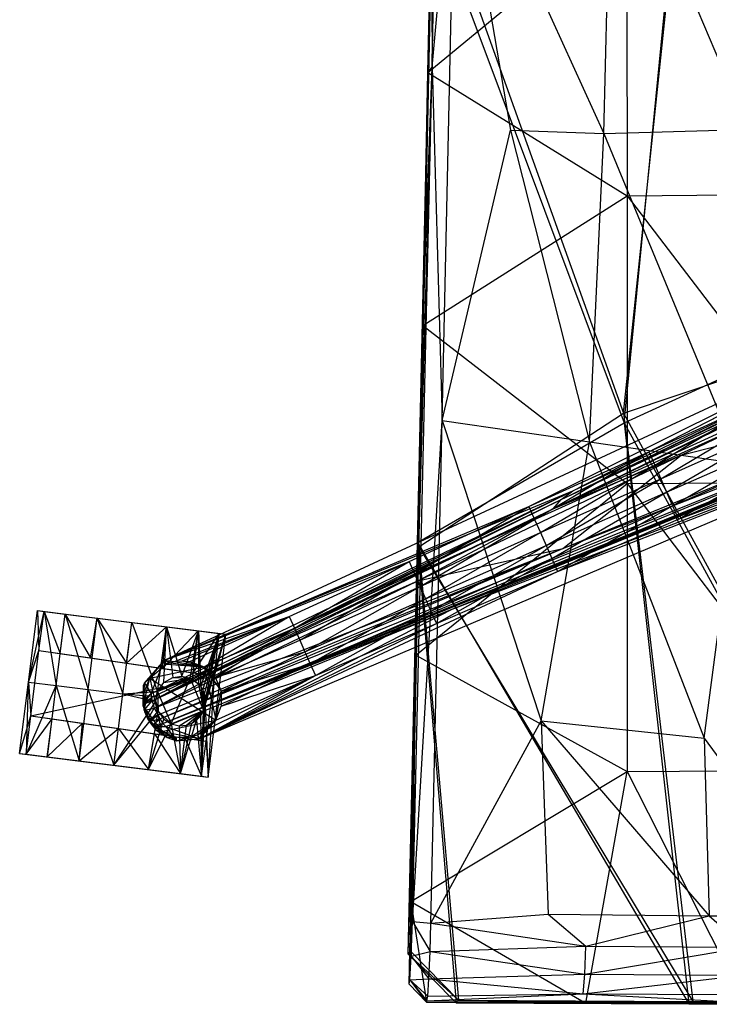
# Model space of a CAD drawing. Header units: inches. Extents: x -13.8 to 13.8, y -14.8 to 12.9.
# Tile 1 of 8: x -13.8 to -4.5, y -10.1 to 3.1. Entities that reach past the tile are written whole.
import ezdxf

# ---------------------------------------------------------------- set-up
doc = ezdxf.new("R2010")
doc.units = ezdxf.units.IN
doc.layers.get('0').update_dxf_attribs({"true_color": 0xc2ced6})

msp = doc.modelspace()

# ---------------------------------------------------------------- linework, layer by layer
at = {"color": 8, "true_color": 0x8c8177}
for p, q in [((-8.262, 2.5), (-7.941, 5.978)), ((-8.125, -2.26), (-7.941, 5.978)), ((-7.941, 5.978), (-7.204, 1.654)), ((-7.941, 5.978), (-5.945, 1.606)), ((-5.945, 1.606), (-5.837, 5.993)), ((-5.837, 5.993), (-4.005, 1.664)), ((-8.456, -3.902), (-8.251, 5.002)), ((-8.439, -3.961), (-8.251, 5.002)), ((-8.251, 5.002), (-5.681, -2.16)), ((-8.318, 2.43), (-8.27, 4.742)), ((-8.27, 4.742), (-8.262, 2.5)), ((-5.681, -2.16), (-4.967, 4.652)), ((-5.671, -2.292), (-4.991, 4.643)), ((-8.456, -3.902), (-8.264, 4.629)), ((-8.318, 2.43), (-5.635, 4.642)), ((-8.264, 4.629), (-5.671, -2.292)), ((-5.635, 4.642), (-5.633, 0.769)), ((-8.262, 2.5), (-8.227, 4.027)), ((-8.262, 2.5), (-8.25, 3.234)), ((-8.527, -9.008), (-8.262, 2.5)), ((-8.48, -5.418), (-8.262, 2.5)), ((-8.388, -0.978), (-8.262, 2.5)), ((-8.388, -0.978), (-8.318, 2.43)), ((-8.318, 2.43), (-8.262, 2.5)), ((-8.318, 2.43), (-5.633, 0.769)), ((-8.262, 2.5), (-8.125, -2.26)), ((-8.125, -2.26), (-7.204, 1.654)), ((-7.204, 1.654), (-6.139, -2.544)), ((-7.204, 1.654), (-5.945, 1.606)), ((-6.139, -2.544), (-5.945, 1.606)), ((-5.945, 1.606), (-4.005, 1.664)), ((-5.945, 1.606), (-4.11, -2.842)), ((-8.388, -0.978), (-5.633, 0.769)), ((-5.633, 0.769), (-2.69, 0.793)), ((-5.633, 0.769), (-5.632, -3.108)), ((-5.633, 0.769), (-2.689, -3.085)), ((-5.671, -2.292), (-2.383, -0.779)), ((-8.48, -5.418), (-8.388, -0.978)), ((-8.388, -0.978), (-5.632, -3.108)), ((-5.681, -2.16), (-2.117, -0.959)), ((-8.439, -3.961), (-5.681, -2.16)), ((-5.681, -2.16), (-4.746, -10.084)), ((-5.681, -2.16), (-1.338, -10.093)), ((-8.527, -9.008), (-8.125, -2.26)), ((-8.456, -3.902), (-5.671, -2.292)), ((-8.276, -9.03), (-8.125, -2.26)), ((-8.125, -2.26), (-6.791, -6.305)), ((-8.125, -2.26), (-6.139, -2.544)), ((-5.671, -2.292), (-4.8, -10.118)), ((-5.671, -2.292), (-1.394, -10.123)), ((-6.791, -6.305), (-6.139, -2.544)), ((-6.139, -2.544), (-4.593, -6.537)), ((-6.139, -2.544), (-4.11, -2.842)), ((-4.593, -6.537), (-4.11, -2.842)), ((-8.48, -5.418), (-5.632, -3.108)), ((-5.632, -3.108), (-2.689, -3.085)), ((-5.632, -3.108), (-5.632, -6.986)), ((-5.632, -3.108), (-2.689, -6.969)), ((-8.583, -9.449), (-8.456, -3.902)), ((-8.583, -9.449), (-8.439, -3.961)), ((-8.553, -9.406), (-8.439, -3.961)), ((-8.456, -3.902), (-8.439, -3.961)), ((-8.456, -3.902), (-7.937, -10.105)), ((-8.456, -3.902), (-4.8, -10.118)), ((-8.439, -3.961), (-7.906, -10.066)), ((-8.439, -3.961), (-4.746, -10.084)), ((-8.549, -8.74), (-8.48, -5.418)), ((-8.527, -9.008), (-8.48, -5.418)), ((-8.48, -5.418), (-5.632, -6.986)), ((-8.276, -9.03), (-6.791, -6.305)), ((-6.791, -6.305), (-6.697, -8.907)), ((-6.791, -6.305), (-4.593, -6.537)), ((-6.791, -6.305), (-4.526, -8.931)), ((-4.593, -6.537), (-4.526, -8.931)), ((-4.593, -6.537), (-2.854, -8.936)), ((-8.549, -8.74), (-5.632, -6.986)), ((-6.19, -10.108), (-5.632, -6.986)), ((-5.632, -6.986), (-2.689, -6.969)), ((-5.632, -6.986), (-4.042, -10.118)), ((-8.572, -9.853), (-8.549, -8.74)), ((-8.56, -9.793), (-8.549, -8.74)), ((-8.549, -8.74), (-8.542, -9.477)), ((-8.549, -8.74), (-8.527, -9.008)), ((-8.549, -8.74), (-8.336, -10.095)), ((-8.549, -8.74), (-6.19, -10.108)), ((-8.542, -9.477), (-8.527, -9.008)), ((-8.527, -9.008), (-8.286, -9.412)), ((-8.527, -9.008), (-8.276, -9.03)), ((-8.276, -9.03), (-6.697, -8.907)), ((-6.697, -8.907), (-6.188, -9.341)), ((-6.697, -8.907), (-4.526, -8.931)), ((-6.188, -9.341), (-4.526, -8.931)), ((-4.526, -8.931), (-4.04, -9.356)), ((-4.526, -8.931), (-2.854, -8.936)), ((-8.286, -9.412), (-8.276, -9.03)), ((-8.276, -9.03), (-6.188, -9.341)), ((-8.583, -9.449), (-8.553, -9.406)), ((-8.553, -9.406), (-7.906, -10.066)), ((-8.542, -9.477), (-8.286, -9.412)), ((-8.305, -9.78), (-8.286, -9.412)), ((-8.286, -9.412), (-6.188, -9.341)), ((-8.286, -9.412), (-6.203, -9.719)), ((-6.203, -9.719), (-6.188, -9.341)), ((-6.203, -9.719), (-4.04, -9.356)), ((-6.188, -9.341), (-4.04, -9.356)), ((-8.583, -9.449), (-7.937, -10.105)), ((-8.583, -9.449), (-7.906, -10.066)), ((-8.56, -9.793), (-8.542, -9.477)), ((-8.542, -9.477), (-8.305, -9.78)), ((-8.572, -9.853), (-8.56, -9.793)), ((-8.56, -9.793), (-8.305, -9.78)), ((-8.56, -9.793), (-8.336, -10.095)), ((-8.56, -9.793), (-8.331, -10.078)), ((-8.56, -9.793), (-8.32, -10.012)), ((-8.32, -10.012), (-8.305, -9.78)), ((-8.305, -9.78), (-6.203, -9.719)), ((-8.305, -9.78), (-6.223, -9.981)), ((-6.223, -9.981), (-6.203, -9.719)), ((-6.223, -9.981), (-4.05, -9.731)), ((-6.203, -9.719), (-4.05, -9.731)), ((-8.572, -9.853), (-8.336, -10.095)), ((-8.336, -10.095), (-8.331, -10.078)), ((-8.331, -10.078), (-6.223, -9.981)), ((-8.331, -10.078), (-8.32, -10.012)), ((-8.331, -10.078), (-4.078, -10.1)), ((-8.32, -10.012), (-6.223, -9.981)), ((-7.937, -10.105), (-7.906, -10.066)), ((-7.906, -10.066), (-4.8, -10.118)), ((-7.906, -10.066), (-4.746, -10.084)), ((-6.223, -9.981), (-4.078, -10.1)), ((-6.223, -9.981), (-4.064, -9.99)), ((-8.336, -10.095), (-6.19, -10.108)), ((-8.336, -10.095), (-4.078, -10.1)), ((-7.937, -10.105), (-4.8, -10.118)), ((-6.19, -10.108), (-4.078, -10.1)), ((-6.19, -10.108), (-4.042, -10.118)), ((-6.19, -10.108), (-1.136, -10.11)), ((-4.8, -10.118), (-4.746, -10.084)), ((-4.8, -10.118), (-1.394, -10.123)), ((-4.746, -10.084), (-1.394, -10.123)), ((-4.746, -10.084), (-1.338, -10.093))]:
    msp.add_line(p, q, dxfattribs=at)
at = {"color": 18, "true_color": 0x000000}
for p, q in [((-11.869, -5.487), (-1.032, -0.462)), ((-6.957, -3.419), (-1.032, -0.462)), ((-6.522, -3.325), (-0.765, -0.52)), ((-6.364, -3.208), (-1.032, -0.462)), ((-6.364, -3.208), (-0.765, -0.52)), ((-5.342, -2.68), (-1.032, -0.462)), ((-6.522, -3.325), (-1, -0.655)), ((-6.631, -3.451), (-1.237, -0.84)), ((-6.631, -3.451), (-1.356, -1.031)), ((-4.904, -2.725), (-1.356, -1.031)), ((-6.522, -3.325), (-1.969, -1.123)), ((-6.631, -3.451), (-2.714, -1.536)), ((-6.522, -3.325), (-2.714, -1.536)), ((-11.89, -6.339), (-0.266, -1.644)), ((-11.89, -6.339), (-0.503, -1.722)), ((-11.929, -6.276), (-0.826, -1.782)), ((-11.89, -6.339), (-0.826, -1.782)), ((-6.497, -3.983), (-1.041, -1.739)), ((-6.497, -3.983), (-0.826, -1.782)), ((-4.904, -2.725), (-1.041, -1.739)), ((-11.398, -6.548), (-0.402, -1.881)), ((-7.99, -4.801), (-0.402, -1.881)), ((-6.57, -4.292), (-0.402, -1.881)), ((-5.342, -2.68), (-3.727, -1.94)), ((-5.261, -2.862), (-3.727, -1.94)), ((-4.938, -3.59), (-0.402, -1.881)), ((-5.261, -2.862), (-3.643, -2.13)), ((-5.18, -3.044), (-3.643, -2.13)), ((-5.18, -3.044), (-3.559, -2.319)), ((-5.1, -3.226), (-3.559, -2.319)), ((-5.1, -3.226), (-3.474, -2.509)), ((-5.019, -3.408), (-3.474, -2.509)), ((-8.453, -4.419), (-4.904, -2.725)), ((-6.957, -3.419), (-5.342, -2.68)), ((-6.88, -3.594), (-5.342, -2.68)), ((-6.631, -3.451), (-4.904, -2.725)), ((-6.497, -3.983), (-4.904, -2.725)), ((-5.342, -2.68), (-5.261, -2.862)), ((-5.019, -3.408), (-3.39, -2.699)), ((-4.938, -3.59), (-3.39, -2.699)), ((-6.88, -3.594), (-5.261, -2.862)), ((-6.802, -3.768), (-5.261, -2.862)), ((-5.261, -2.862), (-5.18, -3.044)), ((-4.938, -3.59), (-3.306, -2.888)), ((-6.802, -3.768), (-5.18, -3.044)), ((-6.725, -3.943), (-5.18, -3.044)), ((-5.18, -3.044), (-5.1, -3.226)), ((-12.048, -5.937), (-6.364, -3.208)), ((-11.89, -6.339), (-4.128, -3.222)), ((-11.869, -5.487), (-6.364, -3.208)), ((-11.075, -5.527), (-6.364, -3.208)), ((-7.99, -4.801), (-4.128, -3.222)), ((-6.725, -3.943), (-5.1, -3.226)), ((-6.647, -4.117), (-5.1, -3.226)), ((-6.522, -3.325), (-6.364, -3.208)), ((-5.1, -3.226), (-5.019, -3.408)), ((-12.033, -6.034), (-6.522, -3.325)), ((-11.869, -5.487), (-6.957, -3.419)), ((-11.075, -5.527), (-6.522, -3.325)), ((-8.572, -4.159), (-6.957, -3.419)), ((-8.498, -4.326), (-6.957, -3.419)), ((-6.957, -3.419), (-6.88, -3.594)), ((-6.647, -4.117), (-5.019, -3.408)), ((-6.631, -3.451), (-6.522, -3.325)), ((-6.57, -4.292), (-5.019, -3.408)), ((-5.019, -3.408), (-4.938, -3.59)), ((-12.033, -6.034), (-6.631, -3.451)), ((-10.519, -5.333), (-6.631, -3.451)), ((-8.453, -4.419), (-6.631, -3.451)), ((-8.498, -4.326), (-6.88, -3.594)), ((-8.424, -4.493), (-6.88, -3.594)), ((-6.88, -3.594), (-6.802, -3.768)), ((-6.57, -4.292), (-4.938, -3.59)), ((-8.424, -4.493), (-6.802, -3.768)), ((-8.35, -4.66), (-6.802, -3.768)), ((-6.802, -3.768), (-6.725, -3.943)), ((-8.35, -4.66), (-6.725, -3.943)), ((-8.276, -4.826), (-6.725, -3.943)), ((-6.725, -3.943), (-6.647, -4.117)), ((-12.007, -6.132), (-6.497, -3.983)), ((-11.952, -6.226), (-6.497, -3.983)), ((-11.929, -6.276), (-6.497, -3.983)), ((-8.453, -4.419), (-6.497, -3.983)), ((-11.869, -5.487), (-8.572, -4.159)), ((-10.187, -4.899), (-8.572, -4.159)), ((-10.116, -5.058), (-8.572, -4.159)), ((-8.572, -4.159), (-8.498, -4.326)), ((-8.276, -4.826), (-6.647, -4.117)), ((-8.202, -4.993), (-6.647, -4.117)), ((-6.647, -4.117), (-6.57, -4.292)), ((-11.398, -6.548), (-6.57, -4.292)), ((-10.116, -5.058), (-8.498, -4.326)), ((-10.046, -5.217), (-8.498, -4.326)), ((-8.498, -4.326), (-8.424, -4.493)), ((-8.202, -4.993), (-6.57, -4.292)), ((-12.007, -6.132), (-8.453, -4.419)), ((-10.519, -5.333), (-8.453, -4.419)), ((-10.046, -5.217), (-8.424, -4.493)), ((-9.975, -5.376), (-8.424, -4.493)), ((-8.424, -4.493), (-8.35, -4.66)), ((-9.975, -5.376), (-8.35, -4.66)), ((-9.904, -5.536), (-8.35, -4.66)), ((-8.35, -4.66), (-8.276, -4.826)), ((-13.699, -5.782), (-13.578, -4.82)), ((-13.699, -5.782), (-13.489, -4.831)), ((-13.578, -4.82), (-13.56, -5.355)), ((-13.578, -4.82), (-13.49, -4.831)), ((-13.578, -4.82), (-13.489, -4.831)), ((-13.578, -4.82), (-12.775, -4.921)), ((-13.56, -5.355), (-13.49, -4.831)), ((-13.49, -4.831), (-13.274, -5.397)), ((-13.49, -4.831), (-13.207, -4.867)), ((-13.49, -4.831), (-12.777, -4.921)), ((-13.49, -4.831), (-12.775, -4.921)), ((-13.49, -4.831), (-12.31, -4.979)), ((-13.49, -4.831), (-12.308, -4.98)), ((-13.49, -4.831), (-11.843, -5.038)), ((-13.49, -4.831), (-11.128, -5.128)), ((-13.49, -4.831), (-11.039, -5.139)), ((-13.489, -4.831), (-13.326, -5.829)), ((-13.489, -4.831), (-13.206, -4.867)), ((-13.489, -4.831), (-12.775, -4.921)), ((-13.326, -5.829), (-13.206, -4.867)), ((-13.274, -5.397), (-13.207, -4.867)), ((-13.207, -4.867), (-12.863, -5.457)), ((-13.207, -4.867), (-12.777, -4.921)), ((-13.206, -4.867), (-12.896, -5.883)), ((-13.206, -4.867), (-12.775, -4.921)), ((-11.89, -6.339), (-7.99, -4.801)), ((-11.869, -5.487), (-10.187, -4.899)), ((-11.852, -6.379), (-7.99, -4.801)), ((-11.734, -5.507), (-10.187, -4.899)), ((-11.631, -5.496), (-10.187, -4.899)), ((-11.528, -5.504), (-10.187, -4.899)), ((-11.398, -6.548), (-7.99, -4.801)), ((-11.335, -5.578), (-10.187, -4.899)), ((-10.187, -4.899), (-10.116, -5.058)), ((-9.904, -5.536), (-8.276, -4.826)), ((-9.834, -5.695), (-8.276, -4.826)), ((-8.276, -4.826), (-8.202, -4.993)), ((-12.896, -5.883), (-12.775, -4.921)), ((-12.863, -5.457), (-12.777, -4.921)), ((-12.777, -4.921), (-12.379, -5.527)), ((-12.777, -4.921), (-12.31, -4.979)), ((-12.775, -4.921), (-12.428, -5.941)), ((-12.775, -4.921), (-12.308, -4.98)), ((-12.428, -5.941), (-12.308, -4.98)), ((-12.379, -5.527), (-12.31, -4.979)), ((-12.379, -5.527), (-11.843, -5.038)), ((-12.31, -4.979), (-11.843, -5.038)), ((-12.308, -4.98), (-11.96, -5.909)), ((-12.308, -4.98), (-11.841, -5.038)), ((-12.308, -4.98), (-11.128, -5.128)), ((-11.96, -5.909), (-11.841, -5.038)), ((-11.894, -5.598), (-11.843, -5.038)), ((-11.876, -5.79), (-11.841, -5.038)), ((-11.843, -5.038), (-11.412, -5.092)), ((-11.843, -5.038), (-11.129, -5.128)), ((-11.843, -5.038), (-11.039, -5.139)), ((-11.841, -5.038), (-11.756, -5.72)), ((-11.841, -5.038), (-11.633, -5.703)), ((-11.841, -5.038), (-11.41, -5.092)), ((-11.841, -5.038), (-11.128, -5.128)), ((-11.398, -6.548), (-8.202, -4.993)), ((-9.834, -5.695), (-8.202, -4.993)), ((-11.894, -5.598), (-11.412, -5.092)), ((-11.633, -5.703), (-11.41, -5.092)), ((-11.523, -5.728), (-11.41, -5.092)), ((-11.492, -5.742), (-11.41, -5.092)), ((-11.483, -5.657), (-11.412, -5.092)), ((-11.483, -5.657), (-11.129, -5.128)), ((-11.412, -5.092), (-11.129, -5.128)), ((-11.41, -5.092), (-11.41, -5.804)), ((-11.41, -5.092), (-11.377, -5.844)), ((-11.41, -5.092), (-11.128, -5.128)), ((-11.377, -5.844), (-11.128, -5.128)), ((-11.349, -5.89), (-11.128, -5.128)), ((-11.335, -5.578), (-10.116, -5.058)), ((-11.328, -5.948), (-11.128, -5.128)), ((-11.32, -6.093), (-11.039, -5.139)), ((-11.316, -6.015), (-11.128, -5.128)), ((-11.316, -6.015), (-11.039, -5.139)), ((-11.281, -7.062), (-11.039, -5.139)), ((-11.195, -5.699), (-11.129, -5.128)), ((-11.195, -5.699), (-11.039, -5.139)), ((-11.187, -5.718), (-10.116, -5.058)), ((-11.129, -5.128), (-11.039, -5.139)), ((-11.128, -5.128), (-11.039, -5.139)), ((-10.116, -5.058), (-10.046, -5.217)), ((-11.187, -5.718), (-10.046, -5.217)), ((-10.046, -5.217), (-9.975, -5.376)), ((-13.699, -5.782), (-13.56, -5.355)), ((-13.671, -6.236), (-13.56, -5.355)), ((-13.56, -5.355), (-13.274, -5.397)), ((-13.56, -5.355), (-11.195, -5.699)), ((-13.274, -5.397), (-12.863, -5.457)), ((-13.274, -5.397), (-11.483, -5.657)), ((-13.274, -5.397), (-11.195, -5.699)), ((-12.033, -6.034), (-10.519, -5.333)), ((-12.007, -6.132), (-10.519, -5.333)), ((-11.187, -5.718), (-9.975, -5.376)), ((-11.105, -5.905), (-9.975, -5.376)), ((-9.975, -5.376), (-9.904, -5.536)), ((-12.863, -5.457), (-12.379, -5.527)), ((-12.863, -5.457), (-11.894, -5.598)), ((-12.863, -5.457), (-11.483, -5.657)), ((-12.379, -5.527), (-11.894, -5.598)), ((-12.139, -5.795), (-11.869, -5.487)), ((-12.067, -5.732), (-11.869, -5.487)), ((-12.067, -5.732), (-11.844, -5.543)), ((-12.048, -5.937), (-11.869, -5.487)), ((-12.048, -5.937), (-11.075, -5.527)), ((-12.045, -5.99), (-11.075, -5.527)), ((-12.033, -6.034), (-11.075, -5.527)), ((-11.869, -5.487), (-11.844, -5.543)), ((-11.869, -5.487), (-11.79, -5.522)), ((-11.869, -5.487), (-11.734, -5.507)), ((-11.844, -5.543), (-11.79, -5.522)), ((-11.844, -5.543), (-11.335, -5.578)), ((-11.79, -5.522), (-11.734, -5.507)), ((-11.79, -5.522), (-11.335, -5.578)), ((-11.734, -5.507), (-11.631, -5.496)), ((-11.734, -5.507), (-11.335, -5.578)), ((-11.631, -5.496), (-11.528, -5.504)), ((-11.631, -5.496), (-11.335, -5.578)), ((-11.528, -5.504), (-11.335, -5.578)), ((-11.105, -5.905), (-9.904, -5.536)), ((-11.102, -6.108), (-9.904, -5.536)), ((-9.904, -5.536), (-9.834, -5.695)), ((-13.671, -6.236), (-11.195, -5.699)), ((-12.067, -5.732), (-11.335, -5.578)), ((-11.894, -5.598), (-11.483, -5.657)), ((-11.756, -5.72), (-11.633, -5.703)), ((-11.633, -5.703), (-11.523, -5.728)), ((-11.483, -5.657), (-11.195, -5.699)), ((-11.398, -6.548), (-9.834, -5.695)), ((-11.335, -5.578), (-11.335, -5.578)), ((-11.335, -5.578), (-11.187, -5.718)), ((-11.335, -5.578), (-11.178, -6.295)), ((-11.335, -5.578), (-11.105, -5.905)), ((-11.306, -6.58), (-11.195, -5.699)), ((-11.285, -6.413), (-9.834, -5.695)), ((-11.281, -7.062), (-11.195, -5.699)), ((-11.178, -6.295), (-9.834, -5.695)), ((-11.102, -6.108), (-9.834, -5.695)), ((-13.82, -6.744), (-13.699, -5.782)), ((-13.73, -6.755), (-13.699, -5.782)), ((-13.73, -6.755), (-13.326, -5.829)), ((-13.699, -5.782), (-13.671, -6.236)), ((-13.699, -5.782), (-13.326, -5.829)), ((-13.447, -6.79), (-13.326, -5.829)), ((-13.326, -5.829), (-13.016, -6.844)), ((-13.326, -5.829), (-12.896, -5.883)), ((-12.156, -6.109), (-12.067, -5.732)), ((-12.156, -6.109), (-12.15, -5.827)), ((-12.15, -5.827), (-12.139, -5.795)), ((-12.15, -5.827), (-12.149, -6.076)), ((-12.15, -5.827), (-12.146, -6.017)), ((-12.15, -5.827), (-12.143, -5.919)), ((-12.15, -5.827), (-12.141, -6.163)), ((-12.146, -6.017), (-12.139, -5.795)), ((-12.143, -5.919), (-12.067, -5.732)), ((-12.143, -5.919), (-12.139, -5.795)), ((-12.139, -5.795), (-12.067, -5.732)), ((-12.139, -5.795), (-12.048, -5.937)), ((-12.067, -5.732), (-12.067, -5.732)), ((-12.067, -5.732), (-11.91, -6.448)), ((-12.067, -5.732), (-11.178, -6.295)), ((-11.96, -5.909), (-11.523, -5.728)), ((-11.96, -5.909), (-11.876, -5.79)), ((-11.876, -5.79), (-11.756, -5.72)), ((-11.876, -5.79), (-11.523, -5.728)), ((-11.778, -6.347), (-11.523, -5.728)), ((-11.756, -5.72), (-11.523, -5.728)), ((-11.523, -5.728), (-11.523, -5.728)), ((-11.523, -5.728), (-11.492, -5.742)), ((-11.523, -5.728), (-11.41, -5.804)), ((-11.523, -5.728), (-11.341, -6.165)), ((-11.492, -5.742), (-11.41, -5.804)), ((-11.41, -5.804), (-11.377, -5.844)), ((-11.41, -5.804), (-11.341, -6.165)), ((-11.187, -5.718), (-11.105, -5.905)), ((-13.016, -6.844), (-12.896, -5.883)), ((-12.896, -5.883), (-12.549, -6.903)), ((-12.896, -5.883), (-12.428, -5.941)), ((-12.549, -6.903), (-12.428, -5.941)), ((-12.428, -5.941), (-11.96, -5.909)), ((-12.428, -5.941), (-11.985, -6.044)), ((-12.428, -5.941), (-11.979, -5.975)), ((-12.156, -6.109), (-12.143, -5.919)), ((-12.149, -6.076), (-12.048, -5.937)), ((-12.146, -6.017), (-12.048, -5.937)), ((-12.048, -5.937), (-12.045, -5.99)), ((-11.985, -6.044), (-11.96, -5.909)), ((-11.979, -5.975), (-11.96, -5.909)), ((-11.96, -5.909), (-11.96, -5.909)), ((-11.96, -5.909), (-11.955, -6.176)), ((-11.96, -5.909), (-11.778, -6.347)), ((-11.377, -5.844), (-11.349, -5.89)), ((-11.377, -5.844), (-11.341, -6.165)), ((-11.349, -5.89), (-11.341, -6.165)), ((-11.349, -5.89), (-11.328, -5.948)), ((-11.341, -6.165), (-11.328, -5.948)), ((-11.328, -5.948), (-11.316, -6.015)), ((-11.178, -6.295), (-11.105, -5.905)), ((-11.105, -5.905), (-11.102, -6.108)), ((-12.549, -6.903), (-11.985, -6.044)), ((-12.149, -6.076), (-12.045, -5.99)), ((-12.149, -6.076), (-12.146, -6.017)), ((-12.149, -6.076), (-12.12, -6.068)), ((-12.149, -6.076), (-12.141, -6.163)), ((-12.141, -6.163), (-12.033, -6.034)), ((-12.141, -6.163), (-12.12, -6.068)), ((-12.12, -6.068), (-12.045, -5.99)), ((-12.12, -6.068), (-12.033, -6.034)), ((-12.12, -6.068), (-12.061, -6.041)), ((-12.061, -6.041), (-12.045, -5.99)), ((-12.061, -6.041), (-12.033, -6.034)), ((-12.045, -5.99), (-12.033, -6.034)), ((-12.033, -6.034), (-12.007, -6.132)), ((-11.985, -6.044), (-11.979, -5.975)), ((-11.985, -6.044), (-11.955, -6.176)), ((-11.369, -7.051), (-11.32, -6.093)), ((-11.341, -6.165), (-11.316, -6.015)), ((-11.341, -6.165), (-11.32, -6.093)), ((-11.32, -6.093), (-11.316, -6.015)), ((-11.32, -6.093), (-11.281, -7.062)), ((-12.549, -6.903), (-11.955, -6.176)), ((-12.156, -6.109), (-12.141, -6.163)), ((-12.156, -6.109), (-12.136, -6.177)), ((-12.156, -6.109), (-12.068, -6.316)), ((-12.156, -6.109), (-12.058, -6.309)), ((-12.156, -6.109), (-12.044, -6.355)), ((-12.156, -6.109), (-11.91, -6.448)), ((-12.141, -6.163), (-12.007, -6.132)), ((-12.141, -6.163), (-12.136, -6.177)), ((-12.141, -6.163), (-12.091, -6.28)), ((-12.136, -6.177), (-12.091, -6.28)), ((-12.136, -6.177), (-12.068, -6.316)), ((-12.091, -6.28), (-12.007, -6.132)), ((-12.091, -6.28), (-11.952, -6.226)), ((-12.082, -6.962), (-11.955, -6.176)), ((-12.072, -6.311), (-11.952, -6.226)), ((-12.027, -6.266), (-11.952, -6.226)), ((-12.007, -6.132), (-11.952, -6.226)), ((-11.955, -6.176), (-11.879, -6.281)), ((-11.955, -6.176), (-11.778, -6.347)), ((-11.952, -6.226), (-11.929, -6.276)), ((-11.778, -6.347), (-11.341, -6.165)), ((-11.671, -6.371), (-11.341, -6.165)), ((-11.57, -6.362), (-11.341, -6.165)), ((-11.5, -6.337), (-11.341, -6.165)), ((-11.438, -6.296), (-11.341, -6.165)), ((-11.384, -6.24), (-11.341, -6.165)), ((-11.369, -7.051), (-11.341, -6.165)), ((-11.341, -6.165), (-11.341, -6.165)), ((-11.178, -6.295), (-11.102, -6.108)), ((-13.82, -6.744), (-13.671, -6.236)), ((-13.731, -6.755), (-13.671, -6.236)), ((-13.731, -6.755), (-13.384, -6.278)), ((-13.671, -6.236), (-13.384, -6.278)), ((-13.671, -6.236), (-11.306, -6.58)), ((-13.449, -6.79), (-13.384, -6.278)), ((-13.449, -6.79), (-12.974, -6.337)), ((-13.384, -6.278), (-12.974, -6.337)), ((-13.384, -6.278), (-11.593, -6.538)), ((-13.384, -6.278), (-11.306, -6.58)), ((-13.019, -6.844), (-12.974, -6.337)), ((-12.974, -6.337), (-12.489, -6.408)), ((-12.974, -6.337), (-12.004, -6.478)), ((-12.974, -6.337), (-11.593, -6.538)), ((-12.091, -6.28), (-12.027, -6.266)), ((-12.091, -6.28), (-12.072, -6.311)), ((-12.091, -6.28), (-12.068, -6.316)), ((-12.082, -6.962), (-11.879, -6.281)), ((-12.082, -6.962), (-11.778, -6.347)), ((-12.072, -6.311), (-12.027, -6.266)), ((-12.072, -6.311), (-11.929, -6.276)), ((-12.072, -6.311), (-12.068, -6.316)), ((-12.072, -6.311), (-12.023, -6.36)), ((-12.072, -6.311), (-11.983, -6.425)), ((-12.068, -6.316), (-12.044, -6.355)), ((-12.068, -6.316), (-11.983, -6.425)), ((-12.058, -6.309), (-12.044, -6.355)), ((-12.058, -6.309), (-11.983, -6.425)), ((-12.058, -6.309), (-11.91, -6.448)), ((-12.044, -6.355), (-11.983, -6.425)), ((-12.023, -6.36), (-11.929, -6.276)), ((-12.023, -6.36), (-11.89, -6.339)), ((-12.023, -6.36), (-11.983, -6.425)), ((-12.023, -6.36), (-11.977, -6.381)), ((-12.023, -6.36), (-11.834, -6.53)), ((-11.977, -6.381), (-11.89, -6.339)), ((-11.929, -6.276), (-11.89, -6.339)), ((-11.91, -6.448), (-11.178, -6.295)), ((-11.89, -6.339), (-11.852, -6.379)), ((-11.879, -6.281), (-11.778, -6.347)), ((-11.778, -6.347), (-11.778, -6.347)), ((-11.778, -6.347), (-11.671, -6.371)), ((-11.778, -6.347), (-11.652, -7.016)), ((-11.671, -6.371), (-11.57, -6.362)), ((-11.652, -7.016), (-11.438, -6.296)), ((-11.652, -7.016), (-11.5, -6.337)), ((-11.652, -7.016), (-11.57, -6.362)), ((-11.57, -6.362), (-11.5, -6.337)), ((-11.511, -6.52), (-11.178, -6.295)), ((-11.5, -6.337), (-11.438, -6.296)), ((-11.438, -6.296), (-11.384, -6.24)), ((-11.438, -6.296), (-11.369, -7.051)), ((-11.423, -6.493), (-11.178, -6.295)), ((-11.384, -6.24), (-11.369, -7.051)), ((-11.351, -6.458), (-11.178, -6.295)), ((-11.285, -6.413), (-11.178, -6.295)), ((-11.178, -6.295), (-11.178, -6.295)), ((-13.019, -6.844), (-12.489, -6.408)), ((-12.551, -6.903), (-12.489, -6.408)), ((-12.489, -6.408), (-12.084, -6.961)), ((-12.489, -6.408), (-12.004, -6.478)), ((-12.084, -6.961), (-12.004, -6.478)), ((-12.004, -6.478), (-11.653, -7.015)), ((-12.004, -6.478), (-11.593, -6.538)), ((-11.983, -6.425), (-11.91, -6.448)), ((-11.983, -6.425), (-11.834, -6.53)), ((-11.977, -6.381), (-11.852, -6.379)), ((-11.977, -6.381), (-11.834, -6.53)), ((-11.977, -6.381), (-11.707, -6.574)), ((-11.91, -6.448), (-11.91, -6.448)), ((-11.91, -6.448), (-11.834, -6.53)), ((-11.91, -6.448), (-11.717, -6.523)), ((-11.91, -6.448), (-11.511, -6.52)), ((-11.852, -6.379), (-11.707, -6.574)), ((-11.852, -6.379), (-11.398, -6.548)), ((-11.671, -6.371), (-11.652, -7.016)), ((-11.511, -6.52), (-11.423, -6.493)), ((-11.423, -6.493), (-11.351, -6.458)), ((-11.423, -6.493), (-11.398, -6.548)), ((-11.398, -6.548), (-11.285, -6.413)), ((-11.398, -6.548), (-11.351, -6.458)), ((-11.351, -6.458), (-11.285, -6.413)), ((-11.834, -6.53), (-11.717, -6.523)), ((-11.834, -6.53), (-11.707, -6.574)), ((-11.717, -6.523), (-11.511, -6.52)), ((-11.717, -6.523), (-11.707, -6.574)), ((-11.707, -6.574), (-11.511, -6.52)), ((-11.707, -6.574), (-11.398, -6.548)), ((-11.653, -7.015), (-11.593, -6.538)), ((-11.593, -6.538), (-11.37, -7.051)), ((-11.593, -6.538), (-11.306, -6.58)), ((-11.511, -6.52), (-11.398, -6.548)), ((-11.37, -7.051), (-11.306, -6.58)), ((-11.306, -6.58), (-11.281, -7.062)), ((-13.82, -6.744), (-13.731, -6.755)), ((-13.82, -6.744), (-13.73, -6.755)), ((-13.82, -6.744), (-13.447, -6.79)), ((-13.82, -6.744), (-13.019, -6.844)), ((-13.82, -6.744), (-12.549, -6.903)), ((-13.82, -6.744), (-11.281, -7.062)), ((-13.731, -6.755), (-13.449, -6.79)), ((-13.731, -6.755), (-13.019, -6.844)), ((-13.73, -6.755), (-13.447, -6.79)), ((-13.449, -6.79), (-13.019, -6.844)), ((-13.447, -6.79), (-13.016, -6.844)), ((-13.447, -6.79), (-12.549, -6.903)), ((-13.019, -6.844), (-12.551, -6.903)), ((-13.019, -6.844), (-12.084, -6.961)), ((-13.019, -6.844), (-11.281, -7.062)), ((-13.016, -6.844), (-12.549, -6.903)), ((-12.551, -6.903), (-12.084, -6.961)), ((-12.549, -6.903), (-12.082, -6.962)), ((-12.549, -6.903), (-11.369, -7.051)), ((-12.549, -6.903), (-11.281, -7.062)), ((-12.084, -6.961), (-11.653, -7.015)), ((-12.084, -6.961), (-11.281, -7.062)), ((-12.082, -6.962), (-11.652, -7.016)), ((-12.082, -6.962), (-11.369, -7.051)), ((-11.653, -7.015), (-11.37, -7.051)), ((-11.653, -7.015), (-11.281, -7.062)), ((-11.652, -7.016), (-11.369, -7.051)), ((-11.37, -7.051), (-11.281, -7.062)), ((-11.369, -7.051), (-11.281, -7.062))]:
    msp.add_line(p, q, dxfattribs=at)

doc.saveas('drawing.dxf')
